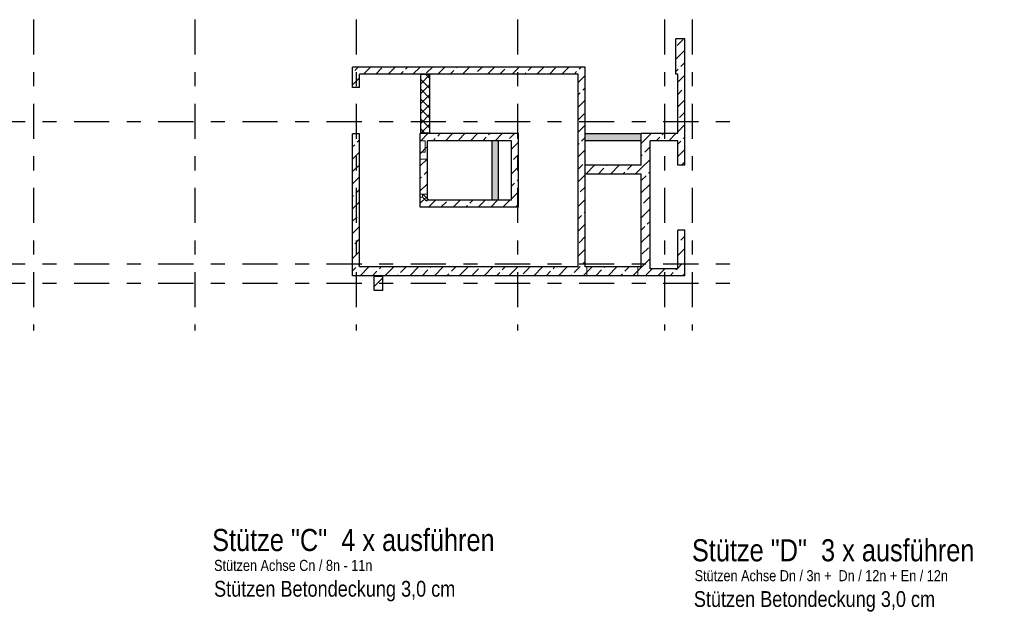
# Model space of a CAD drawing. Header units: millimetres. Extents: x -17.3 to 56.2, y -13.9 to 21.4.
# Tile 36 of 56: x 7.9 to 14.9, y 12.4 to 16.7. Entities that reach past the tile are written whole.
import ezdxf
from ezdxf.enums import TextEntityAlignment as Align

# ---------------------------------------------------------------- set-up
doc = ezdxf.new("R2010")
doc.units = ezdxf.units.MM
doc.linetypes.add('DASHDOTX2', pattern=[2, 1, -0.5, 0, -0.5])
doc.linetypes.add('HIDDEN', pattern=[0.375, 0.25, -0.125])
for name, color, linetype, lineweight in [('Achsen', 7, 'Continuous', 20), ('einlesen aus Plan EG', 7, 'Continuous', 20), ('Geschnittene Kanten', 7, 'Continuous', 20), ('Schraffuren', 7, 'Continuous', 20)]:
    doc.layers.add(name, color=color, linetype=linetype, lineweight=lineweight)
doc.styles.add('Arial Narrow', font='ARIALN.TTF')
pattern_1 = [(45, (0, 0), (-0.08838835, 0.08838835), [0.0625, -0.025]), (45, (-0.0442, 0.0442), (-0.08838835, 0.08838835), [])]

msp = doc.modelspace()

# ---------------------------------------------------------------- hatches: boundary and pattern name
at = {"layer": 'Schraffuren', "lineweight": 13}
h = msp.add_hatch(dxfattribs=at)
h.set_pattern_fill('bB', color=6, scale=0.01, angle=45, style=0, pattern_type=2)
h.set_pattern_definition(pattern_1)
h.paths.add_polyline_path([(12.650403, 16.531572), (12.650403, 16.331572), (12.587903, 16.331572), (12.587903, 16.531572)])
h = msp.add_hatch(dxfattribs=at)
h.set_pattern_fill('bB', color=6, scale=0.01, angle=45, style=0, pattern_type=2)
h.set_pattern_definition(pattern_1)
h.paths.add_polyline_path([(11.940403, 16.331572), (11.940403, 16.281572), (10.28281, 16.281572), (10.28281, 16.331572)])
h = msp.add_hatch(dxfattribs=at)
h.set_pattern_fill('bB', color=6, scale=0.01, angle=45, style=0, pattern_type=2)
h.set_pattern_definition(pattern_1)
h.paths.add_polyline_path([(12.650403, 16.331572), (12.650403, 16.281572), (12.587903, 16.281572), (12.587903, 16.331572)])
h = msp.add_hatch(dxfattribs=at)
h.set_pattern_fill('bB', color=6, scale=0.01, angle=45, style=0, pattern_type=2)
h.set_pattern_definition(pattern_1)
h.paths.add_polyline_path([(10.332828, 16.281572), (10.332828, 16.184712), (10.282828, 16.184712), (10.282828, 16.281572)])
h = msp.add_hatch(dxfattribs=at)
h.set_pattern_fill('FT', color=6, scale=0.01, angle=45, style=0, pattern_type=2)
h.set_pattern_definition([(45, (0, 0), (-0.03535534, 0.03535534), []), (135, (0, 0), (-0.03535534, -0.03535534), [])])
h.paths.add_polyline_path([(10.832814, 16.277818), (10.832814, 15.860318), (10.767814, 15.860318), (10.767814, 16.277818)])
h = msp.add_hatch(dxfattribs=at)
h.set_pattern_fill('bB', color=6, scale=0.01, angle=45, style=0, pattern_type=2)
h.set_pattern_definition(pattern_1)
h.paths.add_polyline_path([(11.940314, 16.281572), (11.940314, 14.906566), (11.890314, 14.906566), (11.890314, 16.281572)])
h = msp.add_hatch(dxfattribs=at)
h.set_pattern_fill('bB', color=6, scale=0.01, angle=45, style=0, pattern_type=2)
h.set_pattern_definition(pattern_1)
h.paths.add_polyline_path([(12.650403, 16.281572), (12.650403, 15.632816), (12.600403, 15.632816), (12.600403, 16.281572)])
h = msp.add_hatch(dxfattribs=at)
h.set_pattern_fill('bB', color=6, scale=0.01, angle=45, style=0, pattern_type=2)
h.set_pattern_definition(pattern_1)
h.paths.add_polyline_path([(10.332828, 15.855962), (10.332828, 14.906566), (10.282828, 14.906566), (10.282828, 15.855962)])
h = msp.add_hatch(dxfattribs=at)
h.set_pattern_fill('bB', color=6, scale=0.01, angle=45, style=0, pattern_type=2)
h.set_pattern_definition(pattern_1)
h.paths.add_polyline_path([(10.765314, 15.856566), (11.465314, 15.856566), (11.415314, 15.806566), (10.765314, 15.806566)])
h = msp.add_hatch(dxfattribs=at)
h.set_pattern_fill('bB', color=6, scale=0.01, angle=45, style=0, pattern_type=2)
h.set_pattern_definition(pattern_1)
h.paths.add_polyline_path([(10.815314, 15.806566), (10.815314, 15.675316), (10.765314, 15.675316), (10.765314, 15.806566)])
at = {"layer": 'Schraffuren', "lineweight": 13, "true_color": 0xf08e8e}
for points in [[(11.321518, 15.806554), (11.321518, 15.381567), (11.277768, 15.381567), (11.277768, 15.806554)], [(12.340269, 15.805973), (11.940269, 15.805973), (11.940269, 15.855973), (12.340269, 15.855973)]]:
    msp.add_hatch(color=11, dxfattribs=at).paths.add_polyline_path(points)
at = {"layer": 'Schraffuren', "lineweight": 13}
h = msp.add_hatch(dxfattribs=at)
h.set_pattern_fill('bB', color=6, scale=0.01, angle=45, style=0, pattern_type=2)
h.set_pattern_definition(pattern_1)
h.paths.add_polyline_path([(11.465314, 15.856566), (11.465314, 15.331567), (11.415314, 15.381567), (11.415314, 15.806566)])
h = msp.add_hatch(dxfattribs=at)
h.set_pattern_fill('bB', color=6, scale=0.01, angle=45, style=0, pattern_type=2)
h.set_pattern_definition(pattern_1)
h.paths.add_polyline_path([(12.402814, 15.856566), (12.402814, 14.906566), (12.340314, 14.906566), (12.340314, 15.856572)])
h = msp.add_hatch(dxfattribs=at)
h.set_pattern_fill('bB', color=6, scale=0.01, angle=45, style=0, pattern_type=2)
h.set_pattern_definition(pattern_1)
h.paths.add_polyline_path([(12.600403, 15.856572), (12.600403, 15.806572), (12.402814, 15.806572), (12.402814, 15.856566)])
h = msp.add_hatch(dxfattribs=at)
h.set_pattern_fill('bB', color=6, scale=0.01, angle=45, style=0, pattern_type=2)
h.set_pattern_definition(pattern_1)
h.paths.add_polyline_path([(10.815314, 15.675316), (10.815314, 15.425316), (10.765314, 15.425316), (10.765314, 15.675316)])
h = msp.add_hatch(dxfattribs=at)
h.set_pattern_fill('bB', color=6, scale=0.01, angle=45, style=0, pattern_type=2)
h.set_pattern_definition(pattern_1)
h.paths.add_polyline_path([(12.340314, 15.630973), (12.340314, 15.568473), (11.940269, 15.568473), (11.940269, 15.630973)])
h = msp.add_hatch(dxfattribs=at)
h.set_pattern_fill('bB', color=6, scale=0.01, angle=45, style=0, pattern_type=2)
h.set_pattern_definition(pattern_1)
h.paths.add_polyline_path([(10.815314, 15.425316), (10.815314, 15.331566), (10.765314, 15.331566), (10.765314, 15.425316)])
h = msp.add_hatch(dxfattribs=at)
h.set_pattern_fill('bB', color=6, scale=0.01, angle=45, style=0, pattern_type=2)
h.set_pattern_definition(pattern_1)
h.paths.add_polyline_path([(11.415314, 15.381567), (11.465314, 15.331567), (10.815314, 15.331566), (10.815314, 15.381567)])
h = msp.add_hatch(dxfattribs=at)
h.set_pattern_fill('bB', color=6, scale=0.01, angle=45, style=0, pattern_type=2)
h.set_pattern_definition(pattern_1)
h.paths.add_polyline_path([(12.650403, 15.167816), (12.650403, 14.894066), (12.600403, 14.894066), (12.600403, 15.167816)])
h = msp.add_hatch(dxfattribs=at)
h.set_pattern_fill('bB', color=6, scale=0.01, angle=45, style=0, pattern_type=2)
h.set_pattern_definition(pattern_1)
h.paths.add_polyline_path([(12.402814, 14.844066), (10.282828, 14.844066), (10.282828, 14.906566), (12.402814, 14.906566)])
h = msp.add_hatch(dxfattribs=at)
h.set_pattern_fill('bB', color=6, scale=0.01, angle=45, style=0, pattern_type=2)
h.set_pattern_definition(pattern_1)
h.paths.add_polyline_path([(12.650403, 14.894066), (12.650403, 14.844066), (12.402814, 14.844066), (12.402814, 14.894066)])
h = msp.add_hatch(dxfattribs=at)
h.set_pattern_fill('bB', color=6, scale=0.01, angle=45, style=0, pattern_type=2)
h.set_pattern_definition(pattern_1)
h.paths.add_polyline_path([(10.497828, 14.839063), (10.497828, 14.739063), (10.435328, 14.739063), (10.435328, 14.839063)])

# ---------------------------------------------------------------- linework, layer by layer
at = {"color": 3, "linetype": 'HIDDEN', "lineweight": 25, "ltscale": 0.25}
for p, q in [((10.783529, 15.416693), (10.781564, 15.414691)), ((10.810061, 15.376214), (10.781564, 15.404183)), ((10.785244, 15.41844), (10.783529, 15.416693)), ((10.786399, 15.419617), (10.785244, 15.41844)), ((10.786818, 15.420043), (10.786399, 15.419617)), ((10.815314, 15.392075), (10.786818, 15.420043)), ((10.810442, 15.376602), (10.810061, 15.376214)), ((10.811565, 15.377746), (10.810442, 15.376602)), ((10.813259, 15.379472), (10.811565, 15.377746)), ((10.815265, 15.381517), (10.813259, 15.379472)), ((10.815314, 15.381567), (10.815265, 15.381517))]:
    msp.add_line(p, q, dxfattribs=at)
at = {"color": 3, "linetype": 'Continuous', "lineweight": 25}
for p, q in [((10.820568, 15.386919), (10.815314, 15.392075)), ((10.817279, 15.383569), (10.815314, 15.381567)), ((10.818994, 15.385316), (10.817279, 15.383569)), ((10.820149, 15.386493), (10.818994, 15.385316)), ((10.820568, 15.386919), (10.820149, 15.386493))]:
    msp.add_line(p, q, dxfattribs=at)
at = {"color": 9, "linetype": 'Continuous', "lineweight": 0}
for centre in [(10.282828, 16.281572), (10.282828, 14.906566)]:
    msp.add_circle(centre, 0.000277, dxfattribs=at)
at = {"layer": 'Achsen', "color": 3, "linetype": 'DASHDOTX2', "lineweight": 25, "ltscale": 0.25}
for p, q in [((8.007816, 19.670109), (8.007816, 14.452891)), ((9.157816, 19.670109), (9.157816, 14.452891)), ((10.307816, 19.670109), (10.307816, 14.452891)), ((11.457816, 19.670109), (11.457816, 14.452891)), ((12.505316, 19.670109), (12.505316, 14.452891)), ((12.702816, 19.670109), (12.702816, 14.452891)), ((1.697316, 15.944066), (13.09729, 15.944066)), ((1.697316, 14.929066), (13.09729, 14.929066)), ((1.697316, 14.790316), (13.09729, 14.790316))]:
    msp.add_line(p, q, dxfattribs=at)
at = {"layer": 'einlesen aus Plan EG', "color": 5, "linetype": 'HIDDEN', "lineweight": 18, "ltscale": 0.25}
for p, q in [((10.800314, 15.806554), (10.765314, 15.806554)), ((10.800314, 15.724066), (10.800314, 15.806566)), ((10.800314, 15.724066), (10.765314, 15.724066)), ((10.815314, 15.675316), (10.765314, 15.675316)), ((10.815314, 15.425316), (10.765314, 15.425316)), ((10.781564, 15.404066), (10.765314, 15.404066)), ((10.781564, 15.404066), (10.781564, 15.425316)), ((11.953128, 14.844066), (11.953128, 14.906566)), ((12.315628, 14.844066), (12.315628, 14.906566))]:
    msp.add_line(p, q, dxfattribs=at)
at = {"layer": 'Geschnittene Kanten', "color": 3, "linetype": 'Continuous', "lineweight": 25}
for p, q in [((12.650403, 16.531572), (12.587903, 16.531572)), ((12.587903, 16.331572), (12.587903, 16.531572)), ((12.650403, 16.331572), (12.650403, 16.531572)), ((11.940403, 16.331572), (10.28281, 16.331572)), ((10.28281, 16.281572), (10.28281, 16.331572)), ((11.940403, 16.281572), (11.940403, 16.331572)), ((12.587903, 16.281572), (12.587903, 16.331572)), ((12.650403, 16.281572), (12.650403, 16.331572)), ((10.28281, 16.184712), (10.28281, 16.281572)), ((11.890314, 16.281572), (10.332828, 16.281572)), ((10.332828, 16.184712), (10.332828, 16.281572)), ((10.832814, 16.277818), (10.767814, 16.277818)), ((10.767814, 15.860318), (10.767814, 16.277818)), ((10.832814, 15.860318), (10.832814, 16.277818)), ((11.890314, 14.906566), (11.890314, 16.281572)), ((11.940403, 16.281572), (11.940314, 16.281572)), ((11.940314, 14.906566), (11.940314, 16.281572)), ((12.600403, 16.281572), (12.587903, 16.281572)), ((12.600403, 15.856572), (12.600403, 16.281572)), ((12.650403, 15.632816), (12.650403, 16.281572)), ((10.332828, 16.184712), (10.282828, 16.184712)), ((10.28281, 14.906566), (10.28281, 15.855962)), ((10.332828, 15.855962), (10.282828, 15.855962)), ((10.332828, 14.906566), (10.332828, 15.855962)), ((11.465314, 15.856566), (10.765314, 15.856566)), ((10.765314, 15.806566), (10.765314, 15.856566)), ((10.765314, 15.675316), (10.765314, 15.806566)), ((10.832814, 15.860318), (10.767814, 15.860318)), ((10.815314, 15.675316), (10.815314, 15.806566)), ((11.415314, 15.806554), (10.815314, 15.806554)), ((11.277768, 15.381567), (11.277768, 15.806554)), ((11.321518, 15.381567), (11.321518, 15.806554)), ((11.415314, 15.381567), (11.415314, 15.806566)), ((11.465314, 15.331567), (11.465314, 15.856566)), ((11.940269, 15.805973), (11.940269, 15.855973)), ((12.340269, 15.855962), (11.940269, 15.855962)), ((12.340269, 15.805973), (11.940269, 15.805973)), ((12.340269, 15.805973), (12.340269, 15.855973)), ((12.340314, 15.630973), (12.340314, 15.856572)), ((12.402814, 15.856566), (12.340314, 15.856566)), ((12.600403, 15.856566), (12.402814, 15.856566)), ((12.402814, 14.906566), (12.402814, 15.806572)), ((12.600403, 15.806554), (12.402814, 15.806554)), ((12.600403, 15.632816), (12.600403, 15.806572)), ((10.765314, 15.425316), (10.765314, 15.675316)), ((10.815314, 15.425316), (10.815314, 15.675316)), ((12.340314, 15.630973), (11.940269, 15.630973)), ((11.940269, 15.568473), (11.940269, 15.630973)), ((12.650403, 15.632816), (12.600403, 15.632816)), ((12.340314, 15.568473), (11.940269, 15.568473)), ((12.340314, 14.906566), (12.340314, 15.568473)), ((10.765314, 15.331566), (10.765314, 15.425316)), ((10.815314, 15.381567), (10.815314, 15.425316)), ((11.415314, 15.381567), (10.815314, 15.381567)), ((10.815314, 15.331566), (10.765314, 15.331566)), ((11.465314, 15.331566), (10.815314, 15.331566)), ((12.650403, 15.167816), (12.600403, 15.167816)), ((12.600403, 14.894066), (12.600403, 15.167816)), ((12.650403, 14.894066), (12.650403, 15.167816)), ((10.28281, 14.844066), (10.28281, 14.906566)), ((11.890314, 14.906566), (10.332828, 14.906566)), ((12.340314, 14.906566), (11.940314, 14.906566)), ((12.402814, 14.894066), (12.402814, 14.906566)), ((12.600403, 14.894066), (12.402814, 14.894066)), ((12.650403, 14.844066), (12.650403, 14.894066)), ((12.402814, 14.844066), (10.282828, 14.844066)), ((10.497828, 14.839063), (10.435328, 14.839063)), ((10.435328, 14.739063), (10.435328, 14.839063)), ((10.497828, 14.739063), (10.497828, 14.839063)), ((12.650403, 14.844066), (12.402814, 14.844066)), ((10.497828, 14.739063), (10.435328, 14.739063))]:
    msp.add_line(p, q, dxfattribs=at)

# ---------------------------------------------------------------- texts
at = {"layer": 'Achsen', "color": 1, "lineweight": 70, "style": 'Arial Narrow'}
for s, p in [('Stütze "C"  4 x ausführen', (10.288181, 12.959923)), ('Stütze "D"  3 x ausführen', (13.70849, 12.886736))]:
    msp.add_text(s, height=0.1575, dxfattribs=at).set_placement(p, align=Align.MIDDLE_CENTER)
at = {"layer": 'einlesen aus Plan EG', "color": 2, "lineweight": 35, "style": 'Arial Narrow'}
for s, p in [('Stützen Achse Cn / 8n - 11n', (9.295144, 12.739423)), ('Stützen Achse Dn / 3n +  Dn / 12n + En / 12n', (12.720965, 12.666236))]:
    msp.add_text(s, height=0.07875, dxfattribs=at).set_placement(p)
at = {"layer": 'einlesen aus Plan EG', "color": 4, "lineweight": 50, "style": 'Arial Narrow'}
for p in [(9.295144, 12.555907), (12.715452, 12.48272)]:
    msp.add_text('Stützen Betondeckung 3,0 cm', height=0.1125, dxfattribs=at).set_placement(p)

doc.saveas('drawing.dxf')
